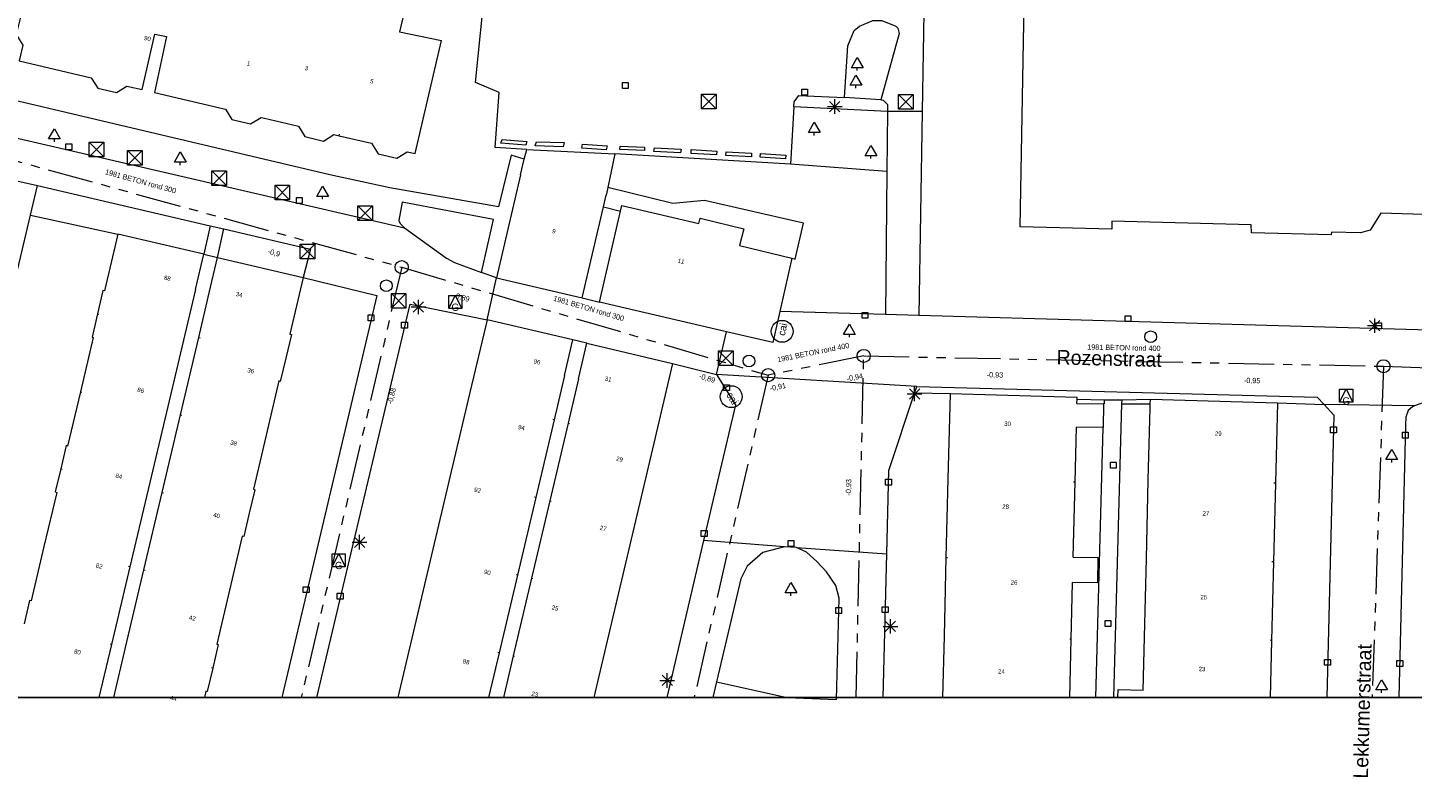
# Model space of a CAD drawing. Header units: millimetres. Extents: x 812 to 183790, y 13 to 580968.
# Tile 19 of 256: x 182647 to 182742, y 580295 to 580347. Entities that reach past the tile are written whole.
import ezdxf

# ---------------------------------------------------------------- set-up
doc = ezdxf.new("R2010")
doc.units = ezdxf.units.MM
doc.header["$LTSCALE"] = 5
for name, pattern in [('DGN1', [336.0003, 0, -336.0003]), ('DGN3', [672.0006, 448.0004, -224.0002]), ('PHANTOM2', [1.25, 0.625, -0.125, 0.125, -0.125, 0.125, -0.125])]:
    doc.linetypes.add(name, pattern=pattern)
for name, color, linetype, lineweight in [('000 BOB begin', 252, 'Continuous', 13), ('000 BOB eind', 252, 'Continuous', 13), ('000 Specificaties_S', 252, 'Continuous', 13), ('046 GEMENGD STELSEL', 252, 'PHANTOM2', 0), ('afsluitpaal', 252, 'Continuous', 9), ('beheer openbare ruimte groenbeheer', 252, 'Continuous', 9), ('beheer openbare ruimte wegbeheer', 252, 'Continuous', 9), ('boom', 252, 'Continuous', 9), ('brandkraan -put', 252, 'Continuous', 9), ('cai-kast', 252, 'Continuous', 9), ('gasput', 252, 'Continuous', 9), ('Hek overige scheiding', 252, 'Continuous', 9), ('hoofdgebouw', 252, 'Continuous', 9), ('huisnummerreeks BGT', 252, 'Continuous', 9), ('inspectie- rioolput', 252, 'Continuous', 9), ('kant verharding', 252, 'Continuous', 9), ('kolk', 252, 'Continuous', 9), ('lichtmast', 252, 'Continuous', 9), ('openbaar ruimte label', 252, 'Continuous', 9), ('sluitlijn', 252, 'DGN3', 9), ('waterleidingput', 252, 'Continuous', 9)]:
    doc.layers.add(name, color=color, linetype=linetype, lineweight=lineweight)
doc.layers.add('dakrand', color=1, linetype='Continuous', lineweight=0, true_color=0xff0000)
doc.layers.add('scheidingsmuur', color=1, linetype='DGN1', lineweight=13, true_color=0xff0000)
doc.styles.add('Arial Narrow', font='Arial Narrow.shx')
doc.styles.add('Styledgn000', font='dgn000.shx')

# ---------------------------------------------------------------- blocks, each defined once
blk = doc.blocks.new('HINDER358')
at = {"layer": 'afsluitpaal', "color": 251, "linetype": 'Continuous', "lineweight": 0, "true_color": 0x696969}
for p, q in [((-0.5, 0.5), (0.5, -0.5)), ((0.5, 0.5), (-0.5, -0.5))]:
    blk.add_line(p, q, dxfattribs=at)
at = {"layer": 'afsluitpaal', "color": 251, "linetype": 'Continuous', "lineweight": 0, "true_color": 0x696969, "flags": 128}
blk.add_lwpolyline([(-0.5, 0.5), (0.5, 0.5), (0.5, -0.5), (-0.5, -0.5), (-0.5, 0.5)], dxfattribs=at)
blk = doc.blocks.new('CAITR98')
at = {"layer": 'cai-kast', "color": 251, "linetype": 'Continuous', "lineweight": 0, "true_color": 0x696969}
blk.add_circle((0.005, 0.023), 0.75, dxfattribs=at)
at = {"layer": 'cai-kast', "color": 251, "linetype": 'Continuous', "lineweight": 0, "true_color": 0x696969, "insert": (0.034, 0.157), "char_height": 0.5, "attachment_point": 5, "rotation": 77.85283, "line_spacing_factor": 0.8, "style": 'Styledgn000'}
blk.add_mtext('{\\C251;cai}', dxfattribs=at)
blk = doc.blocks.new('BOOM1029')
at = {"layer": 'boom', "color": 251, "linetype": 'Continuous', "lineweight": 0, "true_color": 0x696969}
blk.add_line((0, -0.433), (0, -0.233), dxfattribs=at)
at = {"layer": 'boom', "color": 251, "linetype": 'Continuous', "lineweight": 0, "true_color": 0x696969, "flags": 128}
blk.add_lwpolyline([(-0.4, -0.233), (0, 0.467), (0.4, -0.233), (-0.4, -0.233)], dxfattribs=at)
blk = doc.blocks.new('BOOM1081')
at = {"layer": 'boom', "color": 251, "linetype": 'Continuous', "lineweight": 0, "true_color": 0x696969}
blk.add_line((0, -0.433), (0, -0.233), dxfattribs=at)
at = {"layer": 'boom', "color": 251, "linetype": 'Continuous', "lineweight": 0, "true_color": 0x696969, "flags": 128}
blk.add_lwpolyline([(-0.4, -0.233), (0, 0.467), (0.4, -0.233), (-0.4, -0.233)], dxfattribs=at)
blk = doc.blocks.new('BOOM1103')
at = {"layer": 'boom', "color": 251, "linetype": 'Continuous', "lineweight": 0, "true_color": 0x696969}
blk.add_line((0, -0.433), (0, -0.233), dxfattribs=at)
at = {"layer": 'boom', "color": 251, "linetype": 'Continuous', "lineweight": 0, "true_color": 0x696969, "flags": 128}
blk.add_lwpolyline([(-0.4, -0.233), (0, 0.467), (0.4, -0.233), (-0.4, -0.233)], dxfattribs=at)
blk = doc.blocks.new('LANTP715')
at = {"layer": 'lichtmast', "color": 251, "linetype": 'Continuous', "lineweight": 0, "true_color": 0x696969}
for p, q in [((-0.5, 0), (0.5, 0.001)), ((0.354, -0.354), (-0.354, 0.354)), ((-0.354, -0.354), (0.354, 0.354)), ((0, -0.5), (0, 0.5))]:
    blk.add_line(p, q, dxfattribs=at)
blk = doc.blocks.new('BRANDK98')
at = {"layer": 'brandkraan -put', "color": 251, "linetype": 'Continuous', "lineweight": 0, "true_color": 0x696969}
blk.add_circle((0, 0), 0.4, dxfattribs=at)
blk = doc.blocks.new('GASPT70')
at = {"layer": 'gasput', "color": 251, "linetype": 'Continuous', "lineweight": 0, "true_color": 0x696969, "flags": 128}
for points in [[(-0.45, 0.45), (0.45, 0.45), (0.45, -0.45), (-0.45, -0.45), (-0.45, 0.45)], [(-0.45, -0.45), (0, 0.45), (0.45, -0.45)]]:
    blk.add_lwpolyline(points, dxfattribs=at)
at = {"layer": 'gasput', "color": 251, "linetype": 'Continuous', "lineweight": 0, "true_color": 0x696969, "insert": (0, -0.615), "char_height": 0.5, "attachment_point": 8, "line_spacing_factor": 0.8, "style": 'Styledgn000'}
blk.add_mtext('{\\C251;G}', dxfattribs=at)
blk = doc.blocks.new('SKOLK1669')
at = {"layer": 'kolk', "color": 251, "linetype": 'Continuous', "lineweight": 0, "true_color": 0x696969, "flags": 128}
blk.add_lwpolyline([(-0.2, 0.4), (0.2, 0.4), (0.2, 0), (-0.2, 0), (-0.2, 0.4)], dxfattribs=at)
blk = doc.blocks.new('SKOLK1671')
at = {"layer": 'kolk', "color": 251, "linetype": 'Continuous', "lineweight": 0, "true_color": 0x696969, "flags": 128}
blk.add_lwpolyline([(-0.2, 0.4), (0.2, 0.4), (0.2, 0), (-0.2, 0), (-0.2, 0.4)], dxfattribs=at)
blk = doc.blocks.new('SKOLK1675')
at = {"layer": 'kolk', "color": 251, "linetype": 'Continuous', "lineweight": 0, "true_color": 0x696969, "flags": 128}
blk.add_lwpolyline([(-0.2, 0.4), (0.2, 0.4), (0.2, 0), (-0.2, 0), (-0.2, 0.4)], dxfattribs=at)
blk = doc.blocks.new('SKOLK1743')
at = {"layer": 'kolk', "color": 251, "linetype": 'Continuous', "lineweight": 0, "true_color": 0x696969, "flags": 128}
blk.add_lwpolyline([(-0.2, 0.4), (0.2, 0.4), (0.2, 0), (-0.2, 0), (-0.2, 0.4)], dxfattribs=at)
blk = doc.blocks.new('HINDER440')
at = {"layer": 'afsluitpaal', "color": 251, "linetype": 'Continuous', "lineweight": 0, "true_color": 0x696969}
for p, q in [((-0.5, 0.5), (0.5, -0.5)), ((0.5, 0.5), (-0.5, -0.5))]:
    blk.add_line(p, q, dxfattribs=at)
at = {"layer": 'afsluitpaal', "color": 251, "linetype": 'Continuous', "lineweight": 0, "true_color": 0x696969, "flags": 128}
blk.add_lwpolyline([(-0.5, 0.5), (0.5, 0.5), (0.5, -0.5), (-0.5, -0.5), (-0.5, 0.5)], dxfattribs=at)
blk = doc.blocks.new('LANTP798')
at = {"layer": 'lichtmast', "color": 251, "linetype": 'Continuous', "lineweight": 0, "true_color": 0x696969}
for p, q in [((-0.5, 0), (0.5, 0.001)), ((0.354, -0.354), (-0.354, 0.354)), ((-0.354, -0.354), (0.354, 0.354)), ((0, -0.5), (0, 0.5))]:
    blk.add_line(p, q, dxfattribs=at)
blk = doc.blocks.new('LANTP806')
at = {"layer": 'lichtmast', "color": 251, "linetype": 'Continuous', "lineweight": 0, "true_color": 0x696969}
for p, q in [((-0.5, 0), (0.5, 0.001)), ((0.354, -0.354), (-0.354, 0.354)), ((-0.354, -0.354), (0.354, 0.354)), ((0, -0.5), (0, 0.5))]:
    blk.add_line(p, q, dxfattribs=at)
blk = doc.blocks.new('GASPT92')
at = {"layer": 'gasput', "color": 251, "linetype": 'Continuous', "lineweight": 0, "true_color": 0x696969, "flags": 128}
for points in [[(-0.45, 0.45), (0.45, 0.45), (0.45, -0.45), (-0.45, -0.45), (-0.45, 0.45)], [(-0.45, -0.45), (0, 0.45), (0.45, -0.45)]]:
    blk.add_lwpolyline(points, dxfattribs=at)
at = {"layer": 'gasput', "color": 251, "linetype": 'Continuous', "lineweight": 0, "true_color": 0x696969, "insert": (0, -0.615), "char_height": 0.5, "attachment_point": 8, "line_spacing_factor": 0.8, "style": 'Styledgn000'}
blk.add_mtext('{\\C251;G}', dxfattribs=at)
blk = doc.blocks.new('CAITR146')
at = {"layer": 'cai-kast', "color": 251, "linetype": 'Continuous', "lineweight": 0, "true_color": 0x696969}
blk.add_circle((0.012, -0.02), 0.75, dxfattribs=at)
at = {"layer": 'cai-kast', "color": 251, "linetype": 'Continuous', "lineweight": 0, "true_color": 0x696969, "insert": (0.085, -0.136), "char_height": 0.5, "attachment_point": 5, "rotation": 302.17474, "line_spacing_factor": 0.8, "style": 'Styledgn000'}
blk.add_mtext('{\\C251;cai}', dxfattribs=at)
blk = doc.blocks.new('SKOLK2122')
at = {"layer": 'kolk', "color": 251, "linetype": 'Continuous', "lineweight": 0, "true_color": 0x696969, "flags": 128}
blk.add_lwpolyline([(-0.2, 0.4), (0.2, 0.4), (0.2, 0), (-0.2, 0), (-0.2, 0.4)], dxfattribs=at)
blk = doc.blocks.new('LANTP960')
at = {"layer": 'lichtmast', "color": 251, "linetype": 'Continuous', "lineweight": 0, "true_color": 0x696969}
for p, q in [((-0.5, 0), (0.5, 0.001)), ((0.354, -0.354), (-0.354, 0.354)), ((-0.354, -0.354), (0.354, 0.354)), ((0, -0.5), (0, 0.5))]:
    blk.add_line(p, q, dxfattribs=at)
blk = doc.blocks.new('SKOLK2325')
at = {"layer": 'kolk', "color": 251, "linetype": 'Continuous', "lineweight": 0, "true_color": 0x696969, "flags": 128}
blk.add_lwpolyline([(-0.2, 0.4), (0.2, 0.4), (0.2, 0), (-0.2, 0), (-0.2, 0.4)], dxfattribs=at)
blk = doc.blocks.new('LANTP1088')
at = {"layer": 'lichtmast', "color": 251, "linetype": 'Continuous', "lineweight": 0, "true_color": 0x696969}
for p, q in [((-0.5, 0), (0.5, 0.001)), ((0.354, -0.354), (-0.354, 0.354)), ((-0.354, -0.354), (0.354, 0.354)), ((0, -0.5), (0, 0.5))]:
    blk.add_line(p, q, dxfattribs=at)
blk = doc.blocks.new('BOOM1984')
at = {"layer": 'boom', "color": 251, "linetype": 'Continuous', "lineweight": 0, "true_color": 0x696969}
blk.add_line((0, -0.433), (0, -0.233), dxfattribs=at)
at = {"layer": 'boom', "color": 251, "linetype": 'Continuous', "lineweight": 0, "true_color": 0x696969, "flags": 128}
blk.add_lwpolyline([(-0.4, -0.233), (0, 0.467), (0.4, -0.233), (-0.4, -0.233)], dxfattribs=at)
blk = doc.blocks.new('BOOM1994')
at = {"layer": 'boom', "color": 251, "linetype": 'Continuous', "lineweight": 0, "true_color": 0x696969}
blk.add_line((0, -0.433), (0, -0.233), dxfattribs=at)
at = {"layer": 'boom', "color": 251, "linetype": 'Continuous', "lineweight": 0, "true_color": 0x696969, "flags": 128}
blk.add_lwpolyline([(-0.4, -0.233), (0, 0.467), (0.4, -0.233), (-0.4, -0.233)], dxfattribs=at)
blk = doc.blocks.new('SKOLK2413')
at = {"layer": 'kolk', "color": 251, "linetype": 'Continuous', "lineweight": 0, "true_color": 0x696969, "flags": 128}
blk.add_lwpolyline([(-0.2, 0.4), (0.2, 0.4), (0.2, 0), (-0.2, 0), (-0.2, 0.4)], dxfattribs=at)
blk = doc.blocks.new('GASPT126')
at = {"layer": 'gasput', "color": 251, "linetype": 'Continuous', "lineweight": 0, "true_color": 0x696969, "flags": 128}
for points in [[(-0.45, 0.45), (0.45, 0.45), (0.45, -0.45), (-0.45, -0.45), (-0.45, 0.45)], [(-0.45, -0.45), (0, 0.45), (0.45, -0.45)]]:
    blk.add_lwpolyline(points, dxfattribs=at)
at = {"layer": 'gasput', "color": 251, "linetype": 'Continuous', "lineweight": 0, "true_color": 0x696969, "insert": (0, -0.615), "char_height": 0.5, "attachment_point": 8, "line_spacing_factor": 0.8, "style": 'Styledgn000'}
blk.add_mtext('{\\C251;G}', dxfattribs=at)
blk = doc.blocks.new('HINDER549')
at = {"layer": 'afsluitpaal', "color": 251, "linetype": 'Continuous', "lineweight": 0, "true_color": 0x696969}
for p, q in [((-0.5, 0.5), (0.5, -0.5)), ((0.5, 0.5), (-0.5, -0.5))]:
    blk.add_line(p, q, dxfattribs=at)
at = {"layer": 'afsluitpaal', "color": 251, "linetype": 'Continuous', "lineweight": 0, "true_color": 0x696969, "flags": 128}
blk.add_lwpolyline([(-0.5, 0.5), (0.5, 0.5), (0.5, -0.5), (-0.5, -0.5), (-0.5, 0.5)], dxfattribs=at)
blk = doc.blocks.new('HINDER551')
at = {"layer": 'afsluitpaal', "color": 251, "linetype": 'Continuous', "lineweight": 0, "true_color": 0x696969}
for p, q in [((-0.5, 0.5), (0.5, -0.5)), ((0.5, 0.5), (-0.5, -0.5))]:
    blk.add_line(p, q, dxfattribs=at)
at = {"layer": 'afsluitpaal', "color": 251, "linetype": 'Continuous', "lineweight": 0, "true_color": 0x696969, "flags": 128}
blk.add_lwpolyline([(-0.5, 0.5), (0.5, 0.5), (0.5, -0.5), (-0.5, -0.5), (-0.5, 0.5)], dxfattribs=at)
blk = doc.blocks.new('WATERP219')
at = {"layer": 'waterleidingput', "color": 251, "linetype": 'Continuous', "lineweight": 0, "true_color": 0x696969}
blk.add_circle((0, 0), 0.4, dxfattribs=at)
blk = doc.blocks.new('BOOM2315')
at = {"layer": 'boom', "color": 251, "linetype": 'Continuous', "lineweight": 0, "true_color": 0x696969}
blk.add_line((0, -0.433), (0, -0.233), dxfattribs=at)
at = {"layer": 'boom', "color": 251, "linetype": 'Continuous', "lineweight": 0, "true_color": 0x696969, "flags": 128}
blk.add_lwpolyline([(-0.4, -0.233), (0, 0.467), (0.4, -0.233), (-0.4, -0.233)], dxfattribs=at)
blk = doc.blocks.new('SKOLK2917')
at = {"layer": 'kolk', "color": 251, "linetype": 'Continuous', "lineweight": 0, "true_color": 0x696969, "flags": 128}
blk.add_lwpolyline([(-0.2, 0.4), (0.2, 0.4), (0.2, 0), (-0.2, 0), (-0.2, 0.4)], dxfattribs=at)
blk = doc.blocks.new('SKOLK2950')
at = {"layer": 'kolk', "color": 251, "linetype": 'Continuous', "lineweight": 0, "true_color": 0x696969, "flags": 128}
blk.add_lwpolyline([(-0.2, 0.4), (0.2, 0.4), (0.2, 0), (-0.2, 0), (-0.2, 0.4)], dxfattribs=at)
blk = doc.blocks.new('RIOOLP947')
at = {"layer": 'inspectie- rioolput', "color": 251, "linetype": 'Continuous', "lineweight": 0, "true_color": 0x696969}
blk.add_circle((0, 0), 0.9, dxfattribs=at)
blk = doc.blocks.new('SKOLK3009')
at = {"layer": 'kolk', "color": 251, "linetype": 'Continuous', "lineweight": 0, "true_color": 0x696969, "flags": 128}
blk.add_lwpolyline([(-0.2, 0.4), (0.2, 0.4), (0.2, 0), (-0.2, 0), (-0.2, 0.4)], dxfattribs=at)
blk = doc.blocks.new('RIOOLP956')
at = {"layer": 'inspectie- rioolput', "color": 251, "linetype": 'Continuous', "lineweight": 0, "true_color": 0x696969}
blk.add_circle((0, 0), 0.9, dxfattribs=at)
blk = doc.blocks.new('HINDER601')
at = {"layer": 'afsluitpaal', "color": 251, "linetype": 'Continuous', "lineweight": 0, "true_color": 0x696969}
for p, q in [((-0.5, 0.5), (0.5, -0.5)), ((0.5, 0.5), (-0.5, -0.5))]:
    blk.add_line(p, q, dxfattribs=at)
at = {"layer": 'afsluitpaal', "color": 251, "linetype": 'Continuous', "lineweight": 0, "true_color": 0x696969, "flags": 128}
blk.add_lwpolyline([(-0.5, 0.5), (0.5, 0.5), (0.5, -0.5), (-0.5, -0.5), (-0.5, 0.5)], dxfattribs=at)
blk = doc.blocks.new('SKOLK3236')
at = {"layer": 'kolk', "color": 251, "linetype": 'Continuous', "lineweight": 0, "true_color": 0x696969, "flags": 128}
blk.add_lwpolyline([(-0.2, 0.4), (0.2, 0.4), (0.2, 0), (-0.2, 0), (-0.2, 0.4)], dxfattribs=at)
blk = doc.blocks.new('SKOLK3253')
at = {"layer": 'kolk', "color": 251, "linetype": 'Continuous', "lineweight": 0, "true_color": 0x696969, "flags": 128}
blk.add_lwpolyline([(-0.2, 0.4), (0.2, 0.4), (0.2, 0), (-0.2, 0), (-0.2, 0.4)], dxfattribs=at)
blk = doc.blocks.new('SKOLK3287')
at = {"layer": 'kolk', "color": 251, "linetype": 'Continuous', "lineweight": 0, "true_color": 0x696969, "flags": 128}
blk.add_lwpolyline([(-0.2, 0.4), (0.2, 0.4), (0.2, 0), (-0.2, 0), (-0.2, 0.4)], dxfattribs=at)
blk = doc.blocks.new('RIOOLP1061')
at = {"layer": 'inspectie- rioolput', "color": 251, "linetype": 'Continuous', "lineweight": 0, "true_color": 0x696969}
blk.add_circle((0, 0), 0.9, dxfattribs=at)
blk = doc.blocks.new('BOOM2855')
at = {"layer": 'boom', "color": 251, "linetype": 'Continuous', "lineweight": 0, "true_color": 0x696969}
blk.add_line((0, -0.433), (0, -0.233), dxfattribs=at)
at = {"layer": 'boom', "color": 251, "linetype": 'Continuous', "lineweight": 0, "true_color": 0x696969, "flags": 128}
blk.add_lwpolyline([(-0.4, -0.233), (0, 0.467), (0.4, -0.233), (-0.4, -0.233)], dxfattribs=at)
blk = doc.blocks.new('SKOLK3505')
at = {"layer": 'kolk', "color": 251, "linetype": 'Continuous', "lineweight": 0, "true_color": 0x696969, "flags": 128}
blk.add_lwpolyline([(-0.2, 0.4), (0.2, 0.4), (0.2, 0), (-0.2, 0), (-0.2, 0.4)], dxfattribs=at)
blk = doc.blocks.new('SKOLK3657')
at = {"layer": 'kolk', "color": 251, "linetype": 'Continuous', "lineweight": 0, "true_color": 0x696969, "flags": 128}
blk.add_lwpolyline([(-0.2, 0.4), (0.2, 0.4), (0.2, 0), (-0.2, 0), (-0.2, 0.4)], dxfattribs=at)
blk = doc.blocks.new('HINDER691')
at = {"layer": 'afsluitpaal', "color": 251, "linetype": 'Continuous', "lineweight": 0, "true_color": 0x696969}
for p, q in [((-0.5, 0.5), (0.5, -0.5)), ((0.5, 0.5), (-0.5, -0.5))]:
    blk.add_line(p, q, dxfattribs=at)
at = {"layer": 'afsluitpaal', "color": 251, "linetype": 'Continuous', "lineweight": 0, "true_color": 0x696969, "flags": 128}
blk.add_lwpolyline([(-0.5, 0.5), (0.5, 0.5), (0.5, -0.5), (-0.5, -0.5), (-0.5, 0.5)], dxfattribs=at)
blk = doc.blocks.new('LANTP1602')
at = {"layer": 'lichtmast', "color": 251, "linetype": 'Continuous', "lineweight": 0, "true_color": 0x696969}
for p, q in [((-0.5, 0), (0.5, 0.001)), ((0.354, -0.354), (-0.354, 0.354)), ((-0.354, -0.354), (0.354, 0.354)), ((0, -0.5), (0, 0.5))]:
    blk.add_line(p, q, dxfattribs=at)
blk = doc.blocks.new('LANTP1615')
at = {"layer": 'lichtmast', "color": 251, "linetype": 'Continuous', "lineweight": 0, "true_color": 0x696969}
for p, q in [((-0.5, 0), (0.5, 0.001)), ((0.354, -0.354), (-0.354, 0.354)), ((-0.354, -0.354), (0.354, 0.354)), ((0, -0.5), (0, 0.5))]:
    blk.add_line(p, q, dxfattribs=at)
blk = doc.blocks.new('SKOLK3823')
at = {"layer": 'kolk', "color": 251, "linetype": 'Continuous', "lineweight": 0, "true_color": 0x696969, "flags": 128}
blk.add_lwpolyline([(-0.2, 0.4), (0.2, 0.4), (0.2, 0), (-0.2, 0), (-0.2, 0.4)], dxfattribs=at)
blk = doc.blocks.new('SKOLK3850')
at = {"layer": 'kolk', "color": 251, "linetype": 'Continuous', "lineweight": 0, "true_color": 0x696969, "flags": 128}
blk.add_lwpolyline([(-0.2, 0.4), (0.2, 0.4), (0.2, 0), (-0.2, 0), (-0.2, 0.4)], dxfattribs=at)
blk = doc.blocks.new('HINDER721')
at = {"layer": 'afsluitpaal', "color": 251, "linetype": 'Continuous', "lineweight": 0, "true_color": 0x696969}
for p, q in [((-0.5, 0.5), (0.5, -0.5)), ((0.5, 0.5), (-0.5, -0.5))]:
    blk.add_line(p, q, dxfattribs=at)
at = {"layer": 'afsluitpaal', "color": 251, "linetype": 'Continuous', "lineweight": 0, "true_color": 0x696969, "flags": 128}
blk.add_lwpolyline([(-0.5, 0.5), (0.5, 0.5), (0.5, -0.5), (-0.5, -0.5), (-0.5, 0.5)], dxfattribs=at)
blk = doc.blocks.new('HINDER729')
at = {"layer": 'afsluitpaal', "color": 251, "linetype": 'Continuous', "lineweight": 0, "true_color": 0x696969}
for p, q in [((-0.5, 0.5), (0.5, -0.5)), ((0.5, 0.5), (-0.5, -0.5))]:
    blk.add_line(p, q, dxfattribs=at)
at = {"layer": 'afsluitpaal', "color": 251, "linetype": 'Continuous', "lineweight": 0, "true_color": 0x696969, "flags": 128}
blk.add_lwpolyline([(-0.5, 0.5), (0.5, 0.5), (0.5, -0.5), (-0.5, -0.5), (-0.5, 0.5)], dxfattribs=at)
blk = doc.blocks.new('WATERP336')
at = {"layer": 'waterleidingput', "color": 251, "linetype": 'Continuous', "lineweight": 0, "true_color": 0x696969}
blk.add_circle((0, 0), 0.4, dxfattribs=at)
blk = doc.blocks.new('SKOLK4101')
at = {"layer": 'kolk', "color": 251, "linetype": 'Continuous', "lineweight": 0, "true_color": 0x696969, "flags": 128}
blk.add_lwpolyline([(-0.2, 0.4), (0.2, 0.4), (0.2, 0), (-0.2, 0), (-0.2, 0.4)], dxfattribs=at)
blk = doc.blocks.new('HINDER763')
at = {"layer": 'afsluitpaal', "color": 251, "linetype": 'Continuous', "lineweight": 0, "true_color": 0x696969}
for p, q in [((-0.5, 0.5), (0.5, -0.5)), ((0.5, 0.5), (-0.5, -0.5))]:
    blk.add_line(p, q, dxfattribs=at)
at = {"layer": 'afsluitpaal', "color": 251, "linetype": 'Continuous', "lineweight": 0, "true_color": 0x696969, "flags": 128}
blk.add_lwpolyline([(-0.5, 0.5), (0.5, 0.5), (0.5, -0.5), (-0.5, -0.5), (-0.5, 0.5)], dxfattribs=at)
blk = doc.blocks.new('RIOOLP1300')
at = {"layer": 'inspectie- rioolput', "color": 251, "linetype": 'Continuous', "lineweight": 0, "true_color": 0x696969}
blk.add_circle((0, 0), 0.9, dxfattribs=at)
blk = doc.blocks.new('SKOLK4178')
at = {"layer": 'kolk', "color": 251, "linetype": 'Continuous', "lineweight": 0, "true_color": 0x696969, "flags": 128}
blk.add_lwpolyline([(-0.2, 0.4), (0.2, 0.4), (0.2, 0), (-0.2, 0), (-0.2, 0.4)], dxfattribs=at)
blk = doc.blocks.new('SKOLK4336')
at = {"layer": 'kolk', "color": 251, "linetype": 'Continuous', "lineweight": 0, "true_color": 0x696969, "flags": 128}
blk.add_lwpolyline([(-0.2, 0.4), (0.2, 0.4), (0.2, 0), (-0.2, 0), (-0.2, 0.4)], dxfattribs=at)
blk = doc.blocks.new('BOOM3601')
at = {"layer": 'boom', "color": 251, "linetype": 'Continuous', "lineweight": 0, "true_color": 0x696969}
blk.add_line((0, -0.433), (0, -0.233), dxfattribs=at)
at = {"layer": 'boom', "color": 251, "linetype": 'Continuous', "lineweight": 0, "true_color": 0x696969, "flags": 128}
blk.add_lwpolyline([(-0.4, -0.233), (0, 0.467), (0.4, -0.233), (-0.4, -0.233)], dxfattribs=at)
blk = doc.blocks.new('SKOLK4379')
at = {"layer": 'kolk', "color": 251, "linetype": 'Continuous', "lineweight": 0, "true_color": 0x696969, "flags": 128}
blk.add_lwpolyline([(-0.2, 0.4), (0.2, 0.4), (0.2, 0), (-0.2, 0), (-0.2, 0.4)], dxfattribs=at)
blk = doc.blocks.new('SKOLK4396')
at = {"layer": 'kolk', "color": 251, "linetype": 'Continuous', "lineweight": 0, "true_color": 0x696969, "flags": 128}
blk.add_lwpolyline([(-0.2, 0.4), (0.2, 0.4), (0.2, 0), (-0.2, 0), (-0.2, 0.4)], dxfattribs=at)
blk = doc.blocks.new('HINDER817')
at = {"layer": 'afsluitpaal', "color": 251, "linetype": 'Continuous', "lineweight": 0, "true_color": 0x696969}
for p, q in [((-0.5, 0.5), (0.5, -0.5)), ((0.5, 0.5), (-0.5, -0.5))]:
    blk.add_line(p, q, dxfattribs=at)
at = {"layer": 'afsluitpaal', "color": 251, "linetype": 'Continuous', "lineweight": 0, "true_color": 0x696969, "flags": 128}
blk.add_lwpolyline([(-0.5, 0.5), (0.5, 0.5), (0.5, -0.5), (-0.5, -0.5), (-0.5, 0.5)], dxfattribs=at)
blk = doc.blocks.new('BOOM3632')
at = {"layer": 'boom', "color": 251, "linetype": 'Continuous', "lineweight": 0, "true_color": 0x696969}
blk.add_line((0, -0.433), (0, -0.233), dxfattribs=at)
at = {"layer": 'boom', "color": 251, "linetype": 'Continuous', "lineweight": 0, "true_color": 0x696969, "flags": 128}
blk.add_lwpolyline([(-0.4, -0.233), (0, 0.467), (0.4, -0.233), (-0.4, -0.233)], dxfattribs=at)
blk = doc.blocks.new('BOOM3672')
at = {"layer": 'boom', "color": 251, "linetype": 'Continuous', "lineweight": 0, "true_color": 0x696969}
blk.add_line((0, -0.433), (0, -0.233), dxfattribs=at)
at = {"layer": 'boom', "color": 251, "linetype": 'Continuous', "lineweight": 0, "true_color": 0x696969, "flags": 128}
blk.add_lwpolyline([(-0.4, -0.233), (0, 0.467), (0.4, -0.233), (-0.4, -0.233)], dxfattribs=at)
blk = doc.blocks.new('BOOM3723')
at = {"layer": 'boom', "color": 251, "linetype": 'Continuous', "lineweight": 0, "true_color": 0x696969}
blk.add_line((0, -0.433), (0, -0.233), dxfattribs=at)
at = {"layer": 'boom', "color": 251, "linetype": 'Continuous', "lineweight": 0, "true_color": 0x696969, "flags": 128}
blk.add_lwpolyline([(-0.4, -0.233), (0, 0.467), (0.4, -0.233), (-0.4, -0.233)], dxfattribs=at)
blk = doc.blocks.new('SKOLK4750')
at = {"layer": 'kolk', "color": 251, "linetype": 'Continuous', "lineweight": 0, "true_color": 0x696969, "flags": 128}
blk.add_lwpolyline([(-0.2, 0.4), (0.2, 0.4), (0.2, 0), (-0.2, 0), (-0.2, 0.4)], dxfattribs=at)

msp = doc.modelspace()

# ---------------------------------------------------------------- linework, layer by layer
at = {"ltscale": 0.2}
msp.add_lwpolyline([(182314.708, 580966.07), (183589.202, 580966.07), (183589.202, 580301.164), (182314.708, 580301.164)], close=True, dxfattribs=at)
msp.add_lwpolyline([(182314.708, 580966.07), (183589.202, 580966.07), (183589.202, 580301.164), (182314.708, 580301.164)], close=True, dxfattribs=at)
msp.add_lwpolyline([(182314.708, 580966.07), (183589.202, 580966.07), (183589.202, 580301.164), (182314.708, 580301.164)], close=True, dxfattribs=at)
at = {"layer": '046 GEMENGD STELSEL', "flags": 128}
for points in [[(182636.003, 580340.634), (182672.272, 580330.637)], [(182672.272, 580330.637), (182665.393, 580301.164)], [(182672.272, 580330.637), (182697.387, 580323.235)], [(182703.936, 580324.558), (182697.387, 580323.235)], [(182703.418, 580301.164), (182703.936, 580324.558)], [(182703.936, 580324.558), (182739.559, 580323.85)], [(182739.559, 580323.85), (182738.779, 580301.164)], [(182739.559, 580323.85), (182777.295, 580322.465)], [(182697.387, 580323.235), (182692.318, 580301.164)]]:
    msp.add_lwpolyline(points, dxfattribs=at)
at = {"layer": 'beheer openbare ruimte groenbeheer', "color": 251, "lineweight": 0, "true_color": 0x696969, "flags": 128}
msp.add_lwpolyline([(182693.852, 580302.231), (182698.697, 580301.163), (182702.072, 580301.014)], dxfattribs=at)
at = {"layer": 'beheer openbare ruimte wegbeheer', "color": 251, "lineweight": 0, "true_color": 0x696969}
for points in [[(182707.944, 580341.3), (182705.562, 580341.303)], [(182678.12, 580327.02), (182678.78, 580329.91)], [(182693.842, 580323.282), (182694.525, 580326.218)], [(182707.575, 580322.472), (182693.842, 580323.282)], [(182741.692, 580321.127), (182735.487, 580321.22)], [(182698.507, 580311.484), (182692.964, 580311.916)], [(182699.319, 580311.421), (182705.51, 580310.996)]]:
    msp.add_lwpolyline(points, dxfattribs=at)
at = {"layer": 'dakrand', "color": 251, "lineweight": 0, "true_color": 0x696969}
for points in [[(182718.55, 580321.306), (182720.379, 580321.265)], [(182720.379, 580321.265), (182720.353, 580319.657)], [(182720.353, 580319.657), (182718.51, 580319.684)]]:
    msp.add_lwpolyline(points, dxfattribs=at)
at = {"layer": 'dakrand', "color": 251, "lineweight": 0, "true_color": 0x696969, "flags": 128}
for points in [[(182718.29, 580310.769), (182719.987, 580310.741), (182719.963, 580309.003), (182718.247, 580309.037)], [(182721.353, 580301.164), (182721.366, 580301.692), (182723.079, 580301.649)]]:
    msp.add_lwpolyline(points, dxfattribs=at)
at = {"layer": 'Hek overige scheiding', "color": 251, "lineweight": 0, "true_color": 0x696969}
msp.add_lwpolyline([(182705.525, 580337.203), (182698.929, 580337.689)], dxfattribs=at)
at = {"layer": 'hoofdgebouw', "color": 251, "lineweight": 0, "true_color": 0x696969, "flags": 128}
for points in [[(182720.94, 580333.24), (182714.66, 580333.4), (182714.93, 580348.62), (182715.03, 580348.62), (182715.1, 580352.12), (182721.21, 580351.96), (182721.12, 580348.46), (182721.22, 580348.46), (182721.22, 580348.33), (182758.74, 580347.38), (182758.74, 580347.48), (182759.61, 580347.45)], [(182647.573, 580351.168), (182646.89, 580348.3), (182646.17, 580347.85), (182645.86, 580346.57), (182646.31, 580345.85), (182646.05, 580344.77), (182650.99, 580343.62), (182651.45, 580342.91), (182652.72, 580342.6), (182653.44, 580343.05), (182654.484, 580342.806)], [(182672.791, 580349.575), (182672.129, 580346.765), (182675.01, 580346.17)], [(182654.484, 580342.806), (182655.347, 580346.6), (182656.16, 580346.445), (182655.326, 580342.609)], [(182667.981, 580339.648), (182670.2, 580339.13), (182670.65, 580338.41), (182671.93, 580338.11), (182672.65, 580338.55), (182673.2, 580338.42), (182675.01, 580346.17)], [(182657.952, 580341.994), (182660.19, 580341.47), (182660.64, 580340.75), (182661.92, 580340.45), (182662.64, 580340.9), (182662.863, 580340.848)], [(182662.863, 580340.848), (182665.19, 580340.3), (182665.63, 580339.58), (182666.91, 580339.28), (182667.63, 580339.73), (182667.981, 580339.648)], [(182687.277, 580334.471), (182687.37, 580334.87), (182692.63, 580333.63), (182692.72, 580333.99), (182695.71, 580333.27), (182695.43, 580332.12), (182699.02, 580331.26)], [(182766.06, 580332.06), (182760.582, 580332.202), (182760.596, 580332.751), (182751.019, 580333.001), (182751.005, 580332.452), (182745.57, 580332.6), (182745.532, 580332.795), (182743.583, 580332.845), (182742.858, 580333.084), (182742.289, 580334.239), (182739.37, 580334.346), (182738.64, 580333.174), (182737.984, 580332.992), (182735.985, 580333.044), (182735.98, 580332.844), (182730.52, 580332.99), (182730.496, 580333.536), (182720.929, 580333.785), (182720.94, 580333.24)], [(182652.82, 580332.9), (182651.9, 580329.01), (182651.8, 580329.03), (182651.425, 580327.44)], [(182665.53, 580329.94), (182664.61, 580326.04), (182664.71, 580326.02), (182664.33, 580324.415)], [(182651.425, 580327.44), (182651.05, 580325.85), (182651.14, 580325.83), (182650.26, 580322.105)], [(182664.33, 580324.415), (182663.95, 580322.81), (182663.85, 580322.84), (182662.98, 580319.13)], [(182650.26, 580322.105), (182649.38, 580318.38), (182649.28, 580318.41), (182648.905, 580316.825)], [(182718.557, 580321.603), (182718.56, 580321.72), (182709.85, 580321.95)], [(182662.98, 580319.13), (182662.11, 580315.42), (182662.2, 580315.39), (182661.825, 580313.79)], [(182648.905, 580316.825), (182648.53, 580315.24), (182648.63, 580315.21), (182647.755, 580311.51)], [(182661.825, 580313.79), (182661.45, 580312.19), (182661.35, 580312.22), (182660.474, 580308.506)], [(182647.755, 580311.51), (182646.87, 580307.77), (182646.77, 580307.79), (182646.395, 580306.205)], [(182660.474, 580308.506), (182659.6, 580304.8), (182659.7, 580304.78), (182659.325, 580303.175)], [(182659.325, 580303.175), (182658.95, 580301.57), (182658.85, 580301.59), (182658.75, 580301.164)]]:
    msp.add_lwpolyline(points, dxfattribs=at)
at = {"layer": 'hoofdgebouw', "color": 251, "lineweight": 0, "true_color": 0x696969}
for points in [[(182655.326, 580342.609), (182657.952, 580341.994)], [(182680.677, 580338.028), (182680.845, 580338.699)], [(182680.845, 580338.699), (182686.888, 580338.401)], [(182686.888, 580338.401), (182686.4, 580336.099)], [(182680.41, 580336.96), (182680.677, 580338.028)], [(182680.41, 580336.96), (182678.78, 580329.91)], [(182686.102, 580334.774), (182686.29, 580335.58)], [(182686.4, 580336.099), (182686.29, 580335.58)], [(182684.65, 580328.53), (182686.102, 580334.774)], [(182685.83, 580328.24), (182687.277, 580334.471)], [(182658.71, 580331.53), (182652.82, 580332.9)], [(182658.14, 580329.1), (182658.71, 580331.53)], [(182659.09, 580328.88), (182659.66, 580331.31)], [(182659.66, 580331.31), (182665.53, 580329.94)], [(182699.02, 580331.26), (182698.185, 580327.602)], [(182678.78, 580329.91), (182684.65, 580328.53)], [(182658.14, 580329.1), (182657.411, 580326.023)], [(182658.368, 580325.825), (182659.09, 580328.88)], [(182694.525, 580326.218), (182685.83, 580328.24)], [(182678.12, 580327.02), (182676.83, 580321.564)], [(182684, 580325.65), (182678.12, 580327.02)], [(182698.185, 580327.602), (182697.7, 580325.48)], [(182657.411, 580326.023), (182656.153, 580320.71)], [(182657.112, 580320.518), (182658.368, 580325.825)], [(182697.7, 580325.48), (182694.525, 580326.218)], [(182683.44, 580323.22), (182684, 580325.65)], [(182684.39, 580322.99), (182684.96, 580325.43)], [(182684.96, 580325.43), (182690.84, 580324.05)], [(182690.84, 580324.05), (182689.551, 580318.575)], [(182683.44, 580323.22), (182682.719, 580320.171)], [(182684.39, 580322.99), (182683.675, 580319.959)], [(182709.85, 580321.95), (182709.706, 580316.132)], [(182676.83, 580321.564), (182675.572, 580316.244)], [(182718.55, 580321.306), (182718.557, 580321.603)], [(182723.441, 580316.05), (182723.565, 580320.998)], [(182723.565, 580320.998), (182723.572, 580321.264)], [(182723.572, 580321.264), (182723.58, 580321.59)], [(182723.58, 580321.59), (182732.29, 580321.35)], [(182732.29, 580321.35), (182732.151, 580315.831)], [(182656.153, 580320.71), (182654.898, 580315.406)], [(182655.855, 580315.202), (182657.112, 580320.518)], [(182682.719, 580320.171), (182681.462, 580314.852)], [(182683.675, 580319.959), (182682.42, 580314.64)], [(182718.417, 580315.917), (182718.51, 580319.684)], [(182689.551, 580318.575), (182688.298, 580313.256)], [(182675.572, 580316.244), (182674.315, 580310.924)], [(182654.898, 580315.406), (182653.645, 580310.115)], [(182709.706, 580316.132), (182709.574, 580310.75)], [(182718.29, 580310.769), (182718.417, 580315.917)], [(182723.305, 580310.67), (182723.441, 580316.05)], [(182732.151, 580315.831), (182732.016, 580310.451)], [(182654.6, 580309.895), (182655.855, 580315.202)], [(182681.462, 580314.852), (182680.204, 580309.532)], [(182682.42, 580314.64), (182681.165, 580309.321)], [(182688.298, 580313.256), (182687.046, 580307.936)], [(182674.315, 580310.924), (182673.06, 580305.617)], [(182709.574, 580310.75), (182709.441, 580305.368)], [(182723.17, 580305.29), (182723.305, 580310.67)], [(182653.645, 580310.115), (182652.384, 580304.787)], [(182653.345, 580304.589), (182654.6, 580309.895)], [(182732.016, 580310.451), (182731.881, 580305.071)], [(182680.204, 580309.532), (182678.95, 580304.225)], [(182681.165, 580309.321), (182679.91, 580304)], [(182718.151, 580305.153), (182718.247, 580309.037)], [(182687.046, 580307.936), (182685.793, 580302.615)], [(182673.06, 580305.617), (182672.008, 580301.164)], [(182709.441, 580305.368), (182709.337, 580301.164)], [(182718.052, 580301.164), (182718.151, 580305.153)], [(182723.079, 580301.649), (182723.17, 580305.29)], [(182731.881, 580305.071), (182731.782, 580301.164)], [(182652.384, 580304.787), (182651.526, 580301.164)], [(182652.535, 580301.164), (182653.345, 580304.589)], [(182678.95, 580304.225), (182678.226, 580301.164)], [(182679.91, 580304), (182679.241, 580301.164)], [(182685.793, 580302.615), (182685.451, 580301.164)]]:
    msp.add_lwpolyline(points, dxfattribs=at)
at = {"layer": 'kant verharding', "color": 251, "lineweight": 0, "true_color": 0x696969, "flags": 128}
for points in [[(182680.845, 580338.699), (182678.67, 580338.841), (182678.947, 580342.598), (182677.334, 580343.29), (182678.03, 580350.292), (182679.2, 580350.32), (182679.469, 580353.671), (182698.57, 580352.583), (182702.748, 580352.325), (182703.088, 580352.809), (182703.2, 580353.366), (182702.932, 580353.396)], [(182765.925, 580349.319), (182768.264, 580349.155), (182772.038, 580348.89), (182771.961, 580346.346), (182771.326, 580325.489), (182771.238, 580322.591), (182768.825, 580322.608), (182768.797, 580320.776), (182742.67, 580321.462), (182742.576, 580321.464), (182741.692, 580321.127), (182741.554, 580321.074), (182741.245, 580320.824), (182741.085, 580320.37), (182741.071, 580319.809), (182740.62, 580301.164)], [(182625.185, 580301.164), (182629.786, 580320.596), (182633.71, 580336.745), (182634.038, 580338.21), (182635.732, 580345.466), (182636.037, 580346.775), (182641.928, 580345.595), (182641.654, 580344.522), (182641.582, 580344.258), (182641.219, 580342.931), (182641.157, 580342.221), (182641.301, 580341.71), (182641.646, 580341.044), (182642.3, 580340.576), (182643.258, 580340.104), (182672.476, 580333.342), (182675.34, 580331.264), (182675.894, 580330.95), (182677.753, 580330.28), (182678.574, 580333.912), (182672.294, 580335.1), (182672.066, 580333.833), (182672.164, 580333.628), (182672.476, 580333.342)], [(182680.677, 580338.028), (182679.778, 580338.311), (182678.896, 580334.77), (182671.449, 580336.082), (182667.35, 580336.975), (182642.658, 580342.788), (182641.721, 580344.229), (182641.654, 580344.522)], [(182680.77, 580339.004), (182679.07, 580339.138), (182679.152, 580339.391), (182680.852, 580339.256), (182680.77, 580339.004)], [(182683.334, 580338.892), (182681.429, 580338.953), (182681.513, 580339.231), (182683.418, 580339.17), (182683.334, 580338.892)], [(182686.292, 580338.681), (182684.616, 580338.789), (182684.673, 580339.069), (182686.348, 580338.961), (182686.292, 580338.681)], [(182688.907, 580338.632), (182687.231, 580338.69), (182687.238, 580338.918), (182688.914, 580338.86), (182688.907, 580338.632)], [(182691.371, 580338.469), (182689.543, 580338.555), (182689.598, 580338.809), (182691.426, 580338.723), (182691.371, 580338.469)], [(182693.854, 580338.337), (182692.102, 580338.437), (182692.117, 580338.693), (182693.868, 580338.592), (182693.854, 580338.337)], [(182696.24, 580338.19), (182694.488, 580338.29), (182694.503, 580338.545), (182696.254, 580338.444), (182696.24, 580338.19)], [(182698.574, 580338.058), (182696.848, 580338.18), (182696.866, 580338.433), (182698.592, 580338.311), (182698.574, 580338.058)], [(182637.144, 580301.164), (182644.828, 580333.7), (182645.481, 580336.649), (182647.305, 580336.235), (182659.145, 580333.481), (182658.71, 580331.53), (182659.66, 580331.31), (182660.086, 580333.262), (182666.025, 580331.881), (182665.53, 580329.94), (182670.573, 580328.696), (182664.061, 580301.164)], [(182699.02, 580331.26), (182699.237, 580331.177), (182699.816, 580333.655), (182693.035, 580335.209), (182690.845, 580334.997), (182686.4, 580336.099)], [(182666.467, 580301.164), (182672.85, 580328.101), (182678.12, 580327.02)], [(182690.84, 580324.05), (182693.842, 580323.282), (182695.142, 580321.214), (182692.964, 580311.916), (182690.446, 580301.164)], [(182705.262, 580301.164), (182705.51, 580310.996), (182705.654, 580316.708), (182707.423, 580322.015), (182707.575, 580322.472), (182735.008, 580321.736), (182735.487, 580321.22), (182736.157, 580320.498), (182735.666, 580301.164)], [(182718.557, 580321.603), (182720.419, 580321.559), (182720.411, 580321.264), (182720.379, 580321.265)], [(182702.072, 580301.014), (182702.263, 580307.969), (182702.023, 580308.837), (182701.377, 580309.762), (182700.727, 580310.483), (182700.026, 580311.104), (182699.319, 580311.421), (182698.507, 580311.484), (182697.027, 580311.101), (182695.945, 580310.152), (182695.525, 580309.295), (182693.852, 580302.231), (182693.6, 580301.164)]]:
    msp.add_lwpolyline(points, dxfattribs=at)
at = {"layer": 'kant verharding', "color": 251, "lineweight": 0, "true_color": 0x696969}
for points in [[(182720.782, 580353.76), (182725.756, 580353.37), (182725.646, 580352.274), (182708.138, 580353.533), (182707.944, 580341.3), (182707.722, 580327.327), (182705.436, 580327.393), (182698.185, 580327.602)], [(182705.105, 580342.105), (182702.623, 580342.254)], [(182699.147, 580341.632), (182698.929, 580337.689), (182686.888, 580338.401)], [(182705.562, 580341.303), (182705.525, 580337.203), (182705.436, 580327.393)], [(182639.001, 580301.164), (182646.824, 580334.203), (182647.305, 580336.235)], [(182686.102, 580334.774), (182687.277, 580334.471)], [(182646.824, 580334.203), (182652.82, 580332.9)], [(182678.78, 580329.91), (182677.753, 580330.28)], [(182771.326, 580325.489), (182707.722, 580327.327)], [(182684.96, 580325.43), (182684, 580325.65)], [(182709.85, 580321.95), (182707.423, 580322.015)], [(182721.075, 580301.164), (182721.63, 580321.264), (182721.638, 580321.539), (182723.58, 580321.59)], [(182732.29, 580321.35), (182735.487, 580321.22)], [(182719.848, 580301.164), (182720.353, 580319.657)]]:
    msp.add_lwpolyline(points, dxfattribs=at)
at = {"layer": 'kant verharding', "color": 251, "lineweight": 0, "true_color": 0x696969, "flags": 128}
msp.add_lwpolyline([(182699.147, 580341.632), (182699.165, 580341.955), (182699.479, 580342.406), (182702.623, 580342.254), (182702.849, 580345.798), (182703.276, 580346.858), (182703.638, 580347.156), (182704.561, 580347.545), (182705.17, 580347.533), (182706.129, 580347.159), (182706.278, 580347.003), (182706.373, 580346.646), (182705.105, 580342.105), (182705.267, 580342.091), (182705.566, 580341.781), (182705.562, 580341.303)], close=True, dxfattribs=at)
at = {"layer": 'scheidingsmuur', "color": 251, "lineweight": 0, "ltscale": 0.1, "true_color": 0x696969}
for points in [[(182659.478, 580348.512), (182657.952, 580341.994)], [(182664.584, 580348.46), (182662.863, 580340.848)], [(182651.425, 580327.44), (182657.411, 580326.023)], [(182658.368, 580325.825), (182664.33, 580324.415)], [(182650.26, 580322.105), (182656.153, 580320.71)], [(182682.719, 580320.171), (182676.83, 580321.564)], [(182657.112, 580320.518), (182662.98, 580319.13)], [(182683.675, 580319.959), (182689.551, 580318.575)], [(182648.905, 580316.825), (182654.898, 580315.406)], [(182681.462, 580314.852), (182675.572, 580316.244)], [(182718.417, 580315.917), (182709.706, 580316.132)], [(182732.151, 580315.831), (182723.441, 580316.05)], [(182655.855, 580315.202), (182661.825, 580313.79)], [(182682.42, 580314.64), (182688.298, 580313.256)], [(182653.645, 580310.115), (182647.755, 580311.51)], [(182680.204, 580309.532), (182674.315, 580310.924)], [(182732.016, 580310.451), (182723.305, 580310.67)], [(182654.6, 580309.895), (182660.474, 580308.506)], [(182681.165, 580309.321), (182687.046, 580307.936)], [(182652.384, 580304.787), (182646.395, 580306.205)], [(182678.95, 580304.225), (182673.06, 580305.617)], [(182718.151, 580305.153), (182709.441, 580305.368)], [(182731.881, 580305.071), (182723.17, 580305.29)], [(182659.325, 580303.175), (182653.345, 580304.589)], [(182679.91, 580304), (182685.793, 580302.615)]]:
    msp.add_lwpolyline(points, dxfattribs=at)
at = {"layer": 'scheidingsmuur', "color": 251, "lineweight": 0, "ltscale": 0.1, "true_color": 0x696969, "flags": 128}
for points in [[(182667.981, 580339.648), (182669.701, 580347.258), (182669.445, 580347.316)], [(182709.574, 580310.75), (182718.284, 580310.535), (182718.29, 580310.769)]]:
    msp.add_lwpolyline(points, dxfattribs=at)
at = {"layer": 'sluitlijn', "color": 251, "lineweight": 0, "true_color": 0x696969}
for points in [[(182659.145, 580333.481), (182660.086, 580333.262)], [(182684.65, 580328.53), (182685.83, 580328.24)], [(182720.419, 580321.559), (182721.638, 580321.539)], [(182721.63, 580321.264), (182723.572, 580321.264)]]:
    msp.add_lwpolyline(points, dxfattribs=at)

# ---------------------------------------------------------------- block references
at = {"color": 251, "linetype": 'Continuous', "lineweight": 0, "true_color": 0x696969}
for name, p in [('BOOM1984', (182703.498, 580344.538)), ('BOOM3601', (182703.404, 580343.336)), ('SKOLK4336', (182687.601, 580342.883)), ('SKOLK1671', (182699.891, 580342.431)), ('HINDER358', (182693.328, 580341.995)), ('LANTP806', (182701.953, 580341.644)), ('HINDER729', (182706.823, 580341.962)), ('BOOM3723', (182648.472, 580339.658)), ('BOOM2855', (182700.542, 580340.095)), ('SKOLK3236', (182649.461, 580338.679)), ('HINDER763', (182651.361, 580338.703)), ('HINDER721', (182653.983, 580338.122)), ('BOOM2315', (182657.098, 580338.069)), ('BOOM3672', (182704.433, 580338.51)), ('HINDER440', (182659.772, 580336.741)), ('HINDER549', (182664.095, 580335.759)), ('BOOM3632', (182666.851, 580335.723)), ('SKOLK4379', (182665.255, 580335.007)), ('HINDER601', (182669.767, 580334.333)), ('HINDER551', (182665.818, 580331.708)), ('WATERP219', (182671.221, 580329.364)), ('HINDER817', (182672.067, 580328.331)), ('GASPT126', (182675.945, 580328.253)), ('LANTP798', (182673.417, 580327.912)), ('SKOLK3253', (182670.164, 580326.963)), ('SKOLK2413', (182672.463, 580326.469)), ('CAITR98', (182698.345, 580326.219)), ('BOOM1103', (182702.957, 580326.268)), ('SKOLK1743', (182704.027, 580327.14)), ('SKOLK3009', (182722.045, 580326.907)), ('LANTP715', (182738.956, 580326.633)), ('SKOLK3505', (182739.227, 580326.417)), ('BRANDK98', (182723.6, 580325.869)), ('HINDER691', (182694.48, 580324.411)), ('WATERP336', (182696.076, 580324.212)), ('CAITR146', (182694.845, 580321.789)), ('SKOLK2950', (182694.531, 580322.181)), ('LANTP960', (182707.421, 580321.955)), ('GASPT92', (182737.003, 580321.831)), ('SKOLK4750', (182736.127, 580319.293)), ('SKOLK2122', (182741.05, 580318.928)), ('BOOM1994', (182740.126, 580317.688)), ('SKOLK1675', (182721.044, 580316.868)), ('SKOLK2917', (182705.631, 580315.709)), ('SKOLK4101', (182693.005, 580312.194)), ('LANTP1615', (182669.388, 580311.792)), ('SKOLK1669', (182698.956, 580311.512)), ('GASPT70', (182667.958, 580310.559)), ('SKOLK4396', (182665.73, 580308.342)), ('BOOM1081', (182698.944, 580308.565)), ('SKOLK3287', (182668.058, 580307.894)), ('SKOLK3850', (182702.225, 580306.912)), ('SKOLK3657', (182705.408, 580306.971)), ('LANTP1088', (182705.77, 580306.03)), ('SKOLK2325', (182720.68, 580306.021)), ('SKOLK4178', (182735.723, 580303.37)), ('SKOLK3823', (182740.672, 580303.285)), ('LANTP1602', (182690.471, 580302.327)), ('BOOM1029', (182739.428, 580301.906))]:
    msp.add_blockref(name, p, dxfattribs=at)
at = {"color": 251, "linetype": 'Continuous', "lineweight": 0, "true_color": 0x696969, "xscale": 0.5, "yscale": 0.5}
for name, p in [('RIOOLP947', (182672.272, 580330.637)), ('RIOOLP1300', (182703.936, 580324.558)), ('RIOOLP956', (182739.559, 580323.85)), ('RIOOLP1061', (182697.387, 580323.235))]:
    msp.add_blockref(name, p, dxfattribs=at)

# ---------------------------------------------------------------- texts
at = {"layer": '000 BOB begin', "char_height": 0.36, "attachment_point": 5, "line_spacing_factor": 0.6, "style": 'Arial Narrow'}
for s, insert, rotation in [('-0,89', (182676.364, 580328.552), 343.38422), ('-0,94', (182703.332, 580323.064), 11.45916), ('-0,93', (182712.931, 580323.232), 358.85408), ('-0,88', (182671.616, 580321.808), 76.77634)]:
    msp.add_mtext(s, dxfattribs=dict(at, insert=insert, rotation=rotation))
at = {"layer": '000 BOB eind', "char_height": 0.36, "attachment_point": 5, "line_spacing_factor": 0.6, "style": 'Arial Narrow'}
for s, insert, rotation in [('-0,9', (182663.515, 580331.602), 344.53014), ('-0,89', (182693.2, 580323.001), 343.38422), ('-0,95', (182730.557, 580322.842), 358.85408), ('-0,91', (182698.057, 580322.402), 11.45916), ('-0,93', (182702.926, 580315.556), 88.80846)]:
    msp.add_mtext(s, dxfattribs=dict(at, insert=insert, rotation=rotation))
at = {"layer": '000 Specificaties_S', "char_height": 0.36, "attachment_point": 5, "line_spacing_factor": 0.6, "style": 'Arial Narrow'}
for s, insert, rotation in [('1981 BETON rond 300', (182654.382, 580336.519), 344.58994), ('1981 BETON rond 300', (182685.092, 580327.814), 343.57848), ('1981 BETON rond 400', (182700.479, 580324.795), 11.42093), ('1981 BETON rond 400', (182721.766, 580325.12), 358.86141)]:
    msp.add_mtext(s, dxfattribs=dict(at, insert=insert, rotation=rotation))
at = {"layer": 'huisnummerreeks BGT', "color": 251, "linetype": 'Continuous', "lineweight": 0, "true_color": 0x696969, "char_height": 0.3, "attachment_point": 5, "line_spacing_factor": 0.8, "style": 'Styledgn000'}
for s, insert, rotation in [('{\\C251;90}', (182654.852, 580346.302), 346.9), ('{\\C251;1}', (182661.78, 580344.591), 346.9), ('{\\C251;3}', (182665.753, 580344.277), 346.7), ('{\\C251;5}', (182670.23, 580343.373), 346.9), ('{\\C251;9}', (182682.706, 580333.096), 346.8), ('{\\C251;11}', (182691.423, 580331.046), 346.9), ('{\\C251;88}', (182656.214, 580329.884), 346.7), ('{\\C251;34}', (182661.132, 580328.763), 346.7), ('{\\C251;96}', (182681.549, 580324.151), 346.7), ('{\\C251;36}', (182661.931, 580323.543), 346.7), ('{\\C251;31}', (182686.425, 580322.965), 346.8), ('{\\C251;86}', (182654.389, 580322.2), 346.7), ('{\\C251;30}', (182713.796, 580319.909), 358.6), ('{\\C251;94}', (182680.482, 580319.649), 346.7), ('{\\C251;29}', (182728.235, 580319.231), 358.6), ('{\\C251;38}', (182660.758, 580318.585), 346.7), ('{\\C251;29}', (182687.2, 580317.481), 346.7), ('{\\C251;84}', (182652.89, 580316.316), 346.7), ('{\\C251;92}', (182677.472, 580315.361), 346.7), ('{\\C251;28}', (182713.658, 580314.229), 358.6), ('{\\C251;40}', (182659.592, 580313.624), 346.7), ('{\\C251;27}', (182727.385, 580313.766), 358.6), ('{\\C251;27}', (182686.083, 580312.745), 346.7), ('{\\C251;82}', (182651.546, 580310.161), 346.7), ('{\\C251;90}', (182678.143, 580309.73), 346.7), ('{\\C251;26}', (182714.243, 580309.034), 358.6), ('{\\C251;25}', (182727.24, 580308.029), 358.6), ('{\\C251;42}', (182657.931, 580306.599), 346.7), ('{\\C251;25}', (182682.784, 580307.286), 346.7), ('{\\C251;80}', (182650.05, 580304.278), 346.7), ('{\\C251;88}', (182676.69, 580303.601), 346.7), ('{\\C251;24}', (182713.376, 580302.94), 358.6), ('{\\C251;23}', (182727.117, 580303.104), 358.6), ('{\\C251;44}', (182656.626, 580301.104), 346.7), ('{\\C251;23}', (182681.392, 580301.379), 346.7)]:
    msp.add_mtext(s, dxfattribs=dict(at, insert=insert, rotation=rotation))
at = {"layer": 'openbaar ruimte label', "color": 251, "linetype": 'Continuous', "lineweight": 0, "true_color": 0x696969, "char_height": 1, "attachment_point": 5, "line_spacing_factor": 0.8, "style": 'Styledgn000'}
for s, insert, rotation in [('{\\C251;Rozenstraat}', (182720.759, 580324.382), 358.6), ('{\\C251;Lekkumerstraat}', (182738.125, 580300.207), 88.4)]:
    msp.add_mtext(s, dxfattribs=dict(at, insert=insert, rotation=rotation))

doc.saveas('drawing.dxf')
